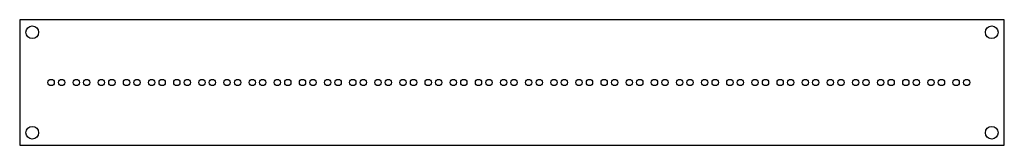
# Model space of a CAD drawing. Header units: millimetres. Extents: x -118 to 117, y -15 to 15.
import ezdxf

# ---------------------------------------------------------------- set-up
doc = ezdxf.new("R2010")
doc.units = ezdxf.units.MM
doc.layers.get('0').update_dxf_attribs({"linetype": 'CONTINUOUS'})

msp = doc.modelspace()

# ---------------------------------------------------------------- linework, layer by layer
msp.add_lwpolyline([(117, 15), (-118, 15), (-118, -15), (117, -15)], close=True)
for centre, radius in [((-115, 12), 1.5), ((114, 12), 1.5), ((-110.5, 0), 0.75), ((-108, 0), 0.75), ((-104.5, 0), 0.75), ((-102, 0), 0.75), ((-98.5, 0), 0.75), ((-96, 0), 0.75), ((-92.5, 0), 0.75), ((-90, 0), 0.75), ((-86.5, 0), 0.75), ((-84, 0), 0.75), ((-80.5, 0), 0.75), ((-78, 0), 0.75), ((-74.5, 0), 0.75), ((-72, 0), 0.75), ((-68.5, 0), 0.75), ((-66, 0), 0.75), ((-62.5, 0), 0.75), ((-60, 0), 0.75), ((-56.5, 0), 0.75), ((-54, 0), 0.75), ((-50.5, 0), 0.75), ((-48, 0), 0.75), ((-44.5, 0), 0.75), ((-42, 0), 0.75), ((-38.5, 0), 0.75), ((-36, 0), 0.75), ((-32.5, 0), 0.75), ((-30, 0), 0.75), ((-26.5, 0), 0.75), ((-24, 0), 0.75), ((-20.5, 0), 0.75), ((-18, 0), 0.75), ((-14.5, 0), 0.75), ((-12, 0), 0.75), ((-8.5, 0), 0.75), ((-6, 0), 0.75), ((-2.5, 0), 0.75), ((0, 0), 0.75), ((3.5, 0), 0.75), ((6, 0), 0.75), ((9.5, 0), 0.75), ((12, 0), 0.75), ((15.5, 0), 0.75), ((18, 0), 0.75), ((21.5, 0), 0.75), ((24, 0), 0.75), ((27.5, 0), 0.75), ((30, 0), 0.75), ((33.5, 0), 0.75), ((36, 0), 0.75), ((39.5, 0), 0.75), ((42, 0), 0.75), ((45.5, 0), 0.75), ((48, 0), 0.75), ((51.5, 0), 0.75), ((54, 0), 0.75), ((57.5, 0), 0.75), ((60, 0), 0.75), ((63.5, 0), 0.75), ((66, 0), 0.75), ((69.5, 0), 0.75), ((72, 0), 0.75), ((75.5, 0), 0.75), ((78, 0), 0.75), ((81.5, 0), 0.75), ((84, 0), 0.75), ((87.5, 0), 0.75), ((90, 0), 0.75), ((93.5, 0), 0.75), ((96, 0), 0.75), ((99.5, 0), 0.75), ((102, 0), 0.75), ((105.5, 0), 0.75), ((108, 0), 0.75), ((-115, -12), 1.5), ((114, -12), 1.5)]:
    msp.add_circle(centre, radius)

doc.saveas('drawing.dxf')
